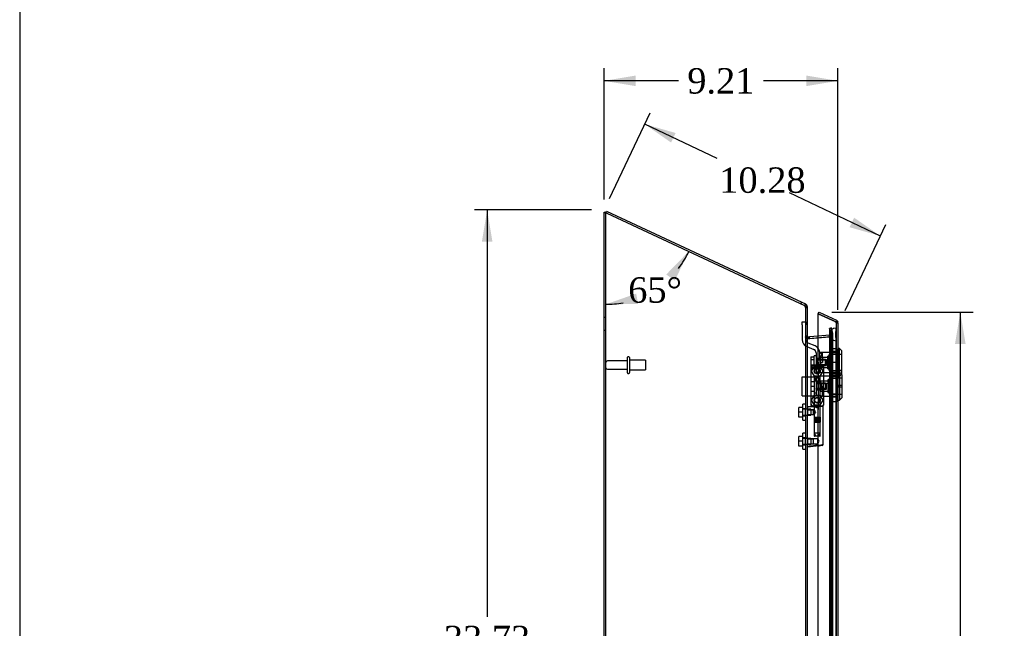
# Model space of a CAD drawing. Header units: inches. Extents: x 1 to 240, y -1 to 159.
# Tile 5 of 24: x 1 to 40, y 78 to 102. Entities that reach past the tile are written whole.
import ezdxf
from ezdxf.enums import TextEntityAlignment as Align
from ezdxf.lldxf.tags import DXFTag

# ---------------------------------------------------------------- set-up
doc = ezdxf.new("R2010")
doc.units = ezdxf.units.IN
doc.header["$MEASUREMENT"] = 0
for name, color, linetype in [('COM70220', 7, 'Continuous'), ('COM70706-7', 7, 'Continuous'), ('COM70709-4', 7, 'Continuous'), ('COM70712-7', 7, 'Continuous'), ('Default', 7, 'Continuous'), ('HNG86659-1', 7, 'Continuous'), ('HNG86659-2', 7, 'Continuous'), ('LOK10031', 7, 'Continuous'), ('LOK10031_CAM', 7, 'Continuous'), ('LOK10031_INSERT', 7, 'Continuous'), ('LOK10031_NUT', 7, 'Continuous'), ('LOK10031_SC', 7, 'Continuous'), ('SCS86661', 7, 'Continuous'), ('STD26089', 7, 'Continuous'), ('WAM30017', 7, 'Continuous')]:
    doc.layers.add(name, color=color, linetype=linetype)
doc.styles.add('SEACAD_Times_New_Roman', font='times.ttf')
tags = doc.linetypes.add('HIDDEN2', pattern=[0.1875, 0.125, -0.0625]).pattern_tags.tags
tags[6:7] = [DXFTag(74, 4), DXFTag(75, 0), DXFTag(340, '0'), DXFTag(46, 0.0), DXFTag(50, 0.0), DXFTag(44, 0.0), DXFTag(45, 0.0)]
tags[4:5] = [DXFTag(74, 4), DXFTag(75, 0), DXFTag(340, '0'), DXFTag(46, 0.0), DXFTag(50, 0.0), DXFTag(44, 0.0), DXFTag(45, 0.0)]
doc.dimstyles.new('HAMMOND_(STH_-_240x160)', dxfattribs={"dimtxt": 1, "dimasz": 1.25, "dimexe": 0.5, "dimexo": 0.5, "dimgap": 0.25, "dimtad": 0, "dimtih": 1, "dimtoh": 1, "dimzin": 0, "dimdsep": 46, "dimtxsty": 'SEACAD_Times_New_Roman', "dimblk1": '_SE_FILLED', "dimblk2": '_SE_FILLED', "dimsah": 1, "dimcen": 0.5, "dimadec": 0, "dimazin": 0, "dimtfac": 0.8, "dimtofl": 0, "dimtmove": 0, "dimatfit": 3, "dimfxl": 1, "dimtolj": 1, "dimtzin": 0, "dimarcsym": 0})

# ---------------------------------------------------------------- blocks, each defined once
blk = doc.blocks.new('SE1')
at = {"layer": 'COM70220', "color": 7, "linetype": 'HIDDEN2'}
for p, q in [((32.859, 89.96), (32.859, 89.71)), ((33.105, 89.96), (33.107, 90.209)), ((33.105, 89.96), (33.105, 89.71)), ((33.107, 89.711), (33.105, 89.96)), ((33.107, 90.209), (33.107, 89.71)), ((33.107, 90.209), (33.108, 90.209)), ((33.108, 90.209), (33.108, 89.71)), ((32.859, 89.71), (32.859, 62.591)), ((33.105, 89.71), (33.105, 62.591)), ((33.108, 89.711), (33.107, 89.711)), ((33.107, 89.71), (33.107, 62.591)), ((33.108, 89.71), (33.108, 62.591))]:
    blk.add_line(p, q, dxfattribs=at)
blk.add_arc((33.109, 89.96), 0.25, 90, 270, dxfattribs=at)
at = {"layer": 'COM70706-7', "color": 7, "linetype": 'Continuous'}
for p, q in [((23.971, 61.236), (23.971, 94.772)), ((23.971, 94.772), (24.043, 94.772)), ((24.079, 94.729), (31.863, 91.1)), ((31.893, 91.097), (31.863, 91.1)), ((31.971, 91.023), (31.971, 61.237)), ((31.971, 89.869), (31.977, 89.847)), ((31.977, 89.847), (31.978, 89.84)), ((32.004, 89.799), (32.01, 89.797)), ((32.007, 89.798), (32.007, 89.798)), ((32.01, 89.797), (32.408, 89.832))]:
    blk.add_line(p, q, dxfattribs=at)
at = {"layer": 'COM70706-7', "color": 7, "linetype": 'HIDDEN2'}
for p, q in [((24.043, 61.236), (24.043, 94.772)), ((31.863, 91.1), (31.893, 91.097)), ((31.873, 91.097), (31.893, 91.097)), ((31.899, 91.023), (31.971, 91.023)), ((31.899, 91.023), (31.899, 87.032)), ((24.043, 90.628), (23.971, 90.628)), ((23.971, 90.128), (24.043, 90.128)), ((32.856, 90.195), (32.856, 62.105)), ((32.911, 89.99), (32.856, 90.195)), ((32.856, 90.195), (32.926, 90.195)), ((32.906, 89.92), (32.912, 89.981)), ((32.912, 89.981), (32.906, 89.92)), ((32.912, 89.981), (32.911, 89.99)), ((32.911, 89.99), (32.98, 89.99)), ((32.911, 89.99), (32.912, 89.981)), ((32.912, 89.981), (32.984, 89.981)), ((32.912, 62.319), (32.912, 89.981)), ((32.98, 89.99), (32.926, 90.195)), ((32.926, 90.195), (32.926, 62.105)), ((32.984, 89.981), (32.98, 89.99)), ((32.98, 89.99), (32.984, 89.981)), ((32.984, 62.319), (32.984, 89.981)), ((31.971, 89.884), (31.899, 89.884)), ((31.971, 89.869), (31.899, 89.869)), ((31.977, 89.847), (31.916, 89.847)), ((31.916, 89.847), (31.921, 89.84)), ((31.921, 89.84), (31.916, 89.847)), ((31.978, 89.84), (31.921, 89.84)), ((31.977, 89.847), (31.971, 89.869)), ((32.004, 89.799), (31.998, 89.799)), ((31.998, 89.799), (32.007, 89.798)), ((32.01, 89.797), (32.016, 89.797)), ((32.016, 89.797), (32.886, 89.873)), ((32.408, 89.832), (32.879, 89.873)), ((32.879, 89.873), (32.885, 89.877)), ((32.879, 89.873), (32.886, 89.873)), ((32.885, 89.877), (32.906, 89.92)), ((32.906, 89.92), (32.885, 89.877)), ((32.885, 89.877), (32.902, 89.877)), ((32.886, 89.873), (32.902, 89.877)), ((32.902, 89.877), (32.886, 89.873)), ((32.906, 89.92), (32.965, 89.92)), ((31.971, 87.02), (31.899, 87.02)), ((31.899, 86.78), (31.971, 86.78)), ((31.899, 86.768), (31.899, 85.89)), ((31.971, 85.878), (31.899, 85.878)), ((31.899, 85.638), (31.971, 85.638)), ((31.899, 85.626), (31.899, 76.043))]:
    blk.add_line(p, q, dxfattribs=at)
for centre, radius, start, end in [((31.755, 91.014), 0.145, 3.2921, 35.0163), ((32.866, 89.984), 0.119, 327.3645, 358.4253), ((32.866, 89.984), 0.119, 327.3646, 358.4254), ((32.167, 90.211), 0.445, 236.3875, 247.7335), ((32.183, 89.94), 0.228, 206.0219, 218.2776), ((32.756, 90.162), 0.32, 297.2235, 311.0187)]:
    blk.add_arc(centre, radius, start, end, dxfattribs=at)
at = {"layer": 'COM70706-7', "color": 7, "linetype": 'Continuous'}
blk.add_arc((32.183, 89.94), 0.228, 206.0218, 218.2777, dxfattribs=at)
for points, knots in [([(24.079, 94.729), (24.065, 94.733), (24.051, 94.737), (24.025, 94.744), (24.013, 94.747), (23.993, 94.754), (23.985, 94.758), (23.974, 94.765), (23.971, 94.768), (23.971, 94.772)], [0, 0, 0, 0, 0.25, 0.25, 0.5, 0.5, 0.75, 0.75, 1, 1, 1, 1]), ([(24.047, 94.759), (24.046, 94.76), (24.046, 94.761), (24.044, 94.765), (24.043, 94.768), (24.043, 94.772)], [0.7007267, 0.7007267, 0.7007267, 0.7007267, 0.75, 0.75, 1, 1, 1, 1]), ([(31.971, 91.023), (31.971, 91.029), (31.969, 91.035), (31.962, 91.047), (31.956, 91.054), (31.942, 91.066), (31.934, 91.072), (31.915, 91.085), (31.904, 91.091), (31.893, 91.097)], [0, 0, 0, 0, 0.25, 0.25, 0.5, 0.5, 0.75, 0.75, 1, 1, 1, 1])]:
    blk.add_open_spline(points, degree=3, knots=knots, dxfattribs=at)
at = {"layer": 'COM70706-7', "color": 7, "linetype": 'HIDDEN2'}
blk.add_open_spline([(24.079, 94.729), (24.074, 94.733), (24.07, 94.737), (24.061, 94.744), (24.057, 94.747), (24.051, 94.754), (24.049, 94.756), (24.047, 94.759)], degree=3, knots=[0, 0, 0, 0, 0.25, 0.25, 0.5, 0.5, 0.7007267, 0.7007267, 0.7007267, 0.7007267], dxfattribs=at)
for points in [[(31.899, 89.869), (31.899, 89.861), (31.905, 89.854), (31.916, 89.847)], [(31.916, 89.847), (31.905, 89.854), (31.899, 89.861), (31.899, 89.869)]]:
    blk.add_open_spline(points, degree=3, dxfattribs=at)
at = {"layer": 'COM70709-4', "color": 7, "linetype": 'Continuous'}
for p, q in [((24.042, 94.747), (24.072, 94.812)), ((24.072, 94.812), (31.757, 91.229)), ((31.726, 91.163), (31.757, 91.229)), ((31.757, 91.229), (31.909, 91.158)), ((31.881, 91.098), (31.909, 91.158)), ((31.949, 91.06), (31.971, 91.06)), ((31.971, 91.06), (31.971, 91.023)), ((32.01, 89.869), (32.068, 89.874)), ((32.01, 89.869), (32.016, 89.798)), ((32.068, 89.874), (32.408, 89.904)), ((32.074, 89.803), (32.068, 89.874))]:
    blk.add_line(p, q, dxfattribs=at)
at = {"layer": 'COM70709-4', "color": 7, "linetype": 'HIDDEN2'}
for p, q in [((24.042, 94.747), (24.079, 94.729)), ((31.863, 91.1), (31.878, 91.093)), ((31.878, 91.093), (31.881, 91.098)), ((31.899, 91.06), (31.899, 91.023)), ((31.899, 91.06), (31.949, 91.06)), ((31.899, 91.015), (31.971, 91.015)), ((32.922, 90.214), (32.852, 90.195)), ((32.907, 89.99), (32.852, 90.195)), ((32.907, 89.99), (32.977, 90.009)), ((32.977, 90.009), (32.922, 90.214)), ((31.899, 89.905), (31.971, 89.905)), ((32.016, 89.798), (32.074, 89.803)), ((32.016, 89.798), (32.016, 89.798)), ((32.074, 89.803), (32.856, 89.871)), ((32.074, 89.803), (32.074, 89.803)), ((32.408, 89.904), (32.85, 89.943)), ((32.85, 89.943), (32.876, 89.945)), ((32.856, 89.871), (32.85, 89.943)), ((32.856, 89.871), (32.882, 89.873)), ((32.876, 89.945), (32.882, 89.873))]:
    blk.add_line(p, q, dxfattribs=at)
at = {"layer": 'COM70709-4', "color": 7, "linetype": 'Continuous'}
for centre, radius, start, end in [((31.863, 91.06), 0.108, 0, 65), ((32.007, 89.905), 0.036, 180, 275)]:
    blk.add_arc(centre, radius, start, end, dxfattribs=at)
at = {"layer": 'COM70709-4', "color": 7, "linetype": 'HIDDEN2'}
for centre, radius, start, end in [((31.863, 91.06), 0.036, 0.0001, 64.9999), ((32.872, 89.981), 0.036, 275.0001, 14.9999), ((32.872, 89.981), 0.108, 275, 15), ((32.007, 89.905), 0.108, 180, 275)]:
    blk.add_arc(centre, radius, start, end, dxfattribs=at)
at = {"layer": 'COM70712-7', "color": 7, "linetype": 'Continuous'}
for p, q in [((32.408, 90.773), (32.439, 90.838)), ((33.073, 90.463), (32.408, 90.773)), ((32.408, 90.773), (33.073, 90.463)), ((32.408, 88.874), (32.408, 90.773)), ((32.439, 90.838), (33.119, 90.521)), ((33.073, 90.463), (33.175, 90.463)), ((33.175, 90.463), (33.175, 90.456)), ((33.176, 90.456), (33.175, 90.456)), ((33.181, 90.423), (33.181, 61.878)), ((32.109, 88.624), (32.109, 87.262)), ((32.234, 88.749), (32.283, 88.749)), ((32.408, 77.886), (32.408, 85.577))]:
    blk.add_line(p, q, dxfattribs=at)
at = {"layer": 'COM70712-7', "color": 7, "linetype": 'HIDDEN2'}
for p, q in [((33.073, 90.463), (33.088, 90.456)), ((33.175, 90.456), (33.075, 90.456)), ((33.109, 90.423), (33.109, 61.878)), ((33.109, 90.423), (33.181, 90.423)), ((33.109, 89.254), (33.111, 89.254)), ((32.408, 88.874), (32.408, 87.012)), ((33.109, 89.057), (33.181, 89.057)), ((33.109, 88.66), (33.181, 88.66)), ((33.109, 88.463), (33.111, 88.463)), ((33.109, 88.317), (33.111, 88.317)), ((33.109, 88.12), (33.181, 88.12)), ((33.109, 87.723), (33.181, 87.723)), ((33.109, 87.526), (33.111, 87.526)), ((32.283, 87.137), (32.234, 87.137)), ((32.408, 85.577), (32.408, 87.012))]:
    blk.add_line(p, q, dxfattribs=at)
for centre in [(32.365, 88.515), (32.365, 87.373)]:
    blk.add_circle(centre, 0.12, dxfattribs=at)
for centre, radius, start, end in [((33.073, 90.423), 0.036, 0, 65), ((32.234, 88.624), 0.125, 94.9232, 175.4638), ((32.234, 87.262), 0.125, 184.5362, 270), ((32.283, 87.012), 0.125, 0, 90)]:
    blk.add_arc(centre, radius, start, end, dxfattribs=at)
at = {"layer": 'COM70712-7', "color": 7, "linetype": 'Continuous'}
for centre, radius, start, end in [((33.073, 90.423), 0.108, 17.5839, 65), ((33.073, 90.423), 0.108, 0, 17.5839), ((32.283, 88.874), 0.125, 270, 0), ((32.234, 88.624), 0.125, 175.4638, 180), ((32.234, 88.624), 0.125, 90, 94.9232), ((32.234, 87.262), 0.125, 180, 184.5362)]:
    blk.add_arc(centre, radius, start, end, dxfattribs=at)
at = {"layer": 'COM70712-7', "color": 7, "linetype": 'HIDDEN2'}
for centre, major_axis, ratio, start_param, end_param in [((33.073, 84.048), (0, 6.415), 0.005612, 6.236413, 6.283185), ((33.073, 90.423), (-0.036, 0), 0.9073, 3.141593, 4.665617)]:
    blk.add_ellipse(centre, major_axis=major_axis, ratio=ratio, start_param=start_param, end_param=end_param, dxfattribs=at)
at = {"layer": 'COM70712-7', "color": 7, "linetype": 'Continuous'}
blk.add_ellipse((33.073, 90.423), major_axis=(-0.108, 0), ratio=0.9073, start_param=3.141593, end_param=3.481043, dxfattribs=at)
at = {"layer": 'HNG86659-1', "color": 7, "linetype": 'Continuous'}
for p, q in [((32.109, 88.71), (32.129, 88.66)), ((32.109, 88.71), (32.109, 87.195)), ((32.581, 88.749), (32.146, 88.749)), ((32.171, 88.694), (32.149, 88.749)), ((32.171, 88.691), (32.149, 88.749)), ((32.171, 88.691), (32.171, 88.694)), ((32.558, 88.691), (32.581, 88.749)), ((32.558, 88.691), (32.559, 88.694)), ((32.559, 88.694), (32.581, 88.749)), ((32.62, 88.71), (32.601, 88.66)), ((32.62, 87.195), (32.62, 88.71)), ((32.244, 87.116), (31.983, 87.116)), ((32.128, 87.191), (32.128, 87.156)), ((32.581, 87.136), (32.148, 87.136)), ((32.148, 87.136), (32.581, 87.136)), ((32.601, 87.156), (32.601, 87.191)), ((32.601, 85.635), (32.601, 87.116)), ((32.441, 85.581), (31.982, 85.524)), ((32.425, 85.579), (31.984, 85.524)), ((32.425, 85.579), (32.566, 85.596)), ((32.441, 85.581), (32.425, 85.579))]:
    blk.add_line(p, q, dxfattribs=at)
at = {"layer": 'HNG86659-1', "color": 7, "linetype": 'HIDDEN2'}
for p, q in [((32.245, 88.305), (32.245, 87.148)), ((32.256, 88.317), (32.473, 88.317)), ((32.485, 87.148), (32.485, 88.305)), ((31.992, 86.997), (31.971, 87.018)), ((31.992, 86.803), (31.992, 86.997)), ((32.225, 86.997), (31.992, 86.997)), ((31.992, 86.997), (32.225, 86.997)), ((32.149, 87.156), (32.162, 87.156)), ((32.162, 87.156), (32.568, 87.156)), ((32.245, 86.997), (32.225, 86.997)), ((32.225, 86.803), (32.225, 86.997)), ((32.245, 87.148), (32.233, 87.136)), ((32.233, 87.136), (32.245, 87.124)), ((32.245, 87.148), (32.485, 87.148)), ((32.485, 87.124), (32.245, 87.124)), ((32.245, 87.124), (32.245, 86.996)), ((32.497, 87.136), (32.485, 87.148)), ((32.485, 87.124), (32.497, 87.136)), ((32.485, 85.967), (32.485, 87.124)), ((32.568, 87.156), (32.581, 87.156)), ((31.971, 86.782), (31.992, 86.803)), ((31.992, 86.803), (32.225, 86.803)), ((31.992, 86.803), (32.225, 86.803)), ((32.225, 86.803), (32.245, 86.803)), ((32.245, 86.804), (32.245, 85.967)), ((31.992, 85.855), (31.971, 85.876)), ((31.992, 85.661), (31.992, 85.855)), ((32.225, 85.855), (31.992, 85.855)), ((31.992, 85.855), (32.225, 85.855)), ((32.384, 85.855), (32.225, 85.855)), ((32.225, 85.661), (32.225, 85.855)), ((32.473, 85.955), (32.256, 85.955)), ((32.384, 85.661), (32.384, 85.855)), ((32.44, 85.758), (32.384, 85.855)), ((32.384, 85.661), (32.44, 85.758)), ((31.971, 85.64), (31.992, 85.661)), ((31.992, 85.661), (32.225, 85.661)), ((31.992, 85.661), (32.225, 85.661)), ((32.225, 85.661), (32.384, 85.661))]:
    blk.add_line(p, q, dxfattribs=at)
for centre, radius in [((32.365, 88.514), 0.118), ((32.365, 88.514), 0.0968), ((32.365, 88.514), 0.0968), ((32.365, 87.372), 0.118), ((32.365, 87.372), 0.0968), ((32.365, 87.372), 0.0968)]:
    blk.add_circle(centre, radius, dxfattribs=at)
at = {"layer": 'HNG86659-1', "color": 7, "linetype": 'Continuous'}
for centre, radius, start, end in [((32.153, 88.71), 0.0432, 170.3107, 181.0665), ((32.148, 88.71), 0.0392, 106.467, 168.78), ((32.154, 88.655), 0.0255, 130.6693, 167.2932), ((32.148, 88.7), 0.0491, 88.6161, 102.0318), ((32.385, 89.476), 0.839, 252.8076, 268.6088), ((32.343, 89.483), 0.846, 271.4593, 287.1243), ((32.582, 88.7), 0.0491, 77.9682, 91.3839), ((32.581, 88.71), 0.0392, 11.22, 73.533), ((32.576, 88.655), 0.0255, 12.7068, 49.3307), ((32.577, 88.71), 0.0432, 358.9335, 9.6893), ((31.983, 87.105), 0.0118, 91.6274, 180), ((33.182, 87.737), 1.368, 208.4945, 208.8184), ((31.983, 87.105), 0.0118, 90.0008, 91.6266), ((32.148, 87.194), 0.039, 178.4395, 188.4336), ((32.149, 87.195), 0.0395, 190.0421, 238.9435), ((32.162, 87.19), 0.0339, 170.6189, 178.4811), ((32.148, 87.156), 0.0197, 180, 270), ((32.148, 87.116), 0.0197, 90, 180), ((32.581, 87.156), 0.0197, 270, 360), ((32.581, 87.116), 0.0197, 0, 90), ((32.567, 87.19), 0.0339, 1.4039, 9.3839), ((32.581, 87.195), 0.0395, 301.1698, 349.9579), ((32.581, 87.194), 0.039, 351.5664, 1.5605), ((31.983, 85.535), 0.0118, 180, 245.0772), ((32.634, 85.513), 0.656, 176.4098, 179.0269), ((31.983, 85.535), 0.0118, 245.0769, 265.6132), ((32.016, 85.54), 0.0401, 145.0143, 158.1633), ((31.983, 85.535), 0.0118, 265.5954, 277.125), ((32.562, 85.635), 0.0394, 277.125, 0.0158)]:
    blk.add_arc(centre, radius, start, end, dxfattribs=at)
at = {"layer": 'HNG86659-1', "color": 7, "linetype": 'HIDDEN2'}
for centre, radius, start, end in [((32.048, 88.014), 0.706, 84.0828, 84.9944), ((32.562, 88.809), 0.429, 188.1861, 189.6334), ((32.167, 88.809), 0.429, 350.3666, 351.8139), ((32.681, 88.014), 0.706, 95.0055, 95.9173), ((32.256, 88.305), 0.0118, 90, 180), ((32.473, 88.305), 0.0118, 0, 90), ((32.048, 87.897), 0.711, 274.9929, 275.9146), ((32.149, 87.195), 0.0395, 238.9435, 269.2685), ((32.162, 87.19), 0.0339, 192.1585, 269.1433), ((32.149, 87.197), 0.0417, 269.1335, 269.9996), ((32.567, 87.19), 0.0339, 270.8539, 347.8815), ((32.581, 87.195), 0.0395, 270.7316, 301.1698), ((32.581, 87.197), 0.0417, 270.0004, 270.8665), ((32.681, 87.897), 0.711, 264.0853, 265.0072), ((32.256, 85.967), 0.0118, 180, 270), ((32.473, 85.967), 0.0118, 270, 0)]:
    blk.add_arc(centre, radius, start, end, dxfattribs=at)
at = {"layer": 'HNG86659-1', "color": 7, "linetype": 'Continuous'}
for centre, major_axis, ratio, start_param, end_param in [((32.149, 88.737), (0, -0.0118), 0.049276, 3.017238, 3.218468), ((32.365, 88.701), (0.203, 0), 0.124034, 3.683883, 5.830555), ((32.581, 88.737), (0, -0.0118), 0.049276, 3.064718, 3.265947)]:
    blk.add_ellipse(centre, major_axis=major_axis, ratio=ratio, start_param=start_param, end_param=end_param, dxfattribs=at)
for points, knots in [([(32.137, 88.674), (32.139, 88.677), (32.142, 88.68), (32.147, 88.686), (32.151, 88.688), (32.156, 88.69), (32.158, 88.691), (32.162, 88.692), (32.164, 88.692), (32.167, 88.692), (32.168, 88.692), (32.17, 88.692), (32.171, 88.691), (32.171, 88.691)], [0, 0, 0, 0, 0.25, 0.25, 0.5, 0.5, 0.625, 0.625, 0.75, 0.75, 0.875, 0.875, 1, 1, 1, 1]), ([(32.592, 88.674), (32.59, 88.677), (32.588, 88.68), (32.582, 88.686), (32.579, 88.688), (32.573, 88.69), (32.571, 88.691), (32.568, 88.692), (32.566, 88.692), (32.563, 88.692), (32.561, 88.692), (32.559, 88.692), (32.559, 88.691), (32.558, 88.691)], [0, 0, 0, 0, 0.25, 0.25, 0.5, 0.5, 0.625, 0.625, 0.75, 0.75, 0.875, 0.875, 1, 1, 1, 1]), ([(31.971, 87.083), (31.971, 87.083), (31.972, 87.083), (31.975, 87.084), (31.977, 87.084), (31.98, 87.084)], [0, 0, 0, 0, 0.5, 0.5, 1, 1, 1, 1]), ([(31.982, 87.116), (31.982, 87.116), (31.982, 87.116), (31.982, 87.116), (31.982, 87.116), (31.982, 87.116), (31.981, 87.116), (31.981, 87.115), (31.981, 87.115), (31.98, 87.112), (31.98, 87.11), (31.98, 87.101), (31.98, 87.093), (31.98, 87.084)], [0, 0, 0, 0, 0.03125, 0.03125, 0.0625, 0.0625, 0.125, 0.125, 0.25, 0.25, 0.5, 0.5, 1, 1, 1, 1]), ([(32.244, 87.116), (32.254, 87.116), (32.265, 87.115), (32.287, 87.11), (32.298, 87.107), (32.32, 87.099), (32.332, 87.095), (32.348, 87.088), (32.354, 87.086), (32.365, 87.082), (32.371, 87.079), (32.376, 87.077)], [0, 0, 0, 0, 0.25, 0.25, 0.5, 0.5, 0.75, 0.75, 0.875, 0.875, 1, 1, 1, 1]), ([(31.971, 85.556), (31.971, 85.555), (31.972, 85.555), (31.975, 85.555), (31.977, 85.555), (31.979, 85.555)], [0, 0, 0, 0, 0.5, 0.5, 1, 1, 1, 1]), ([(31.983, 85.563), (32.009, 85.566), (32.035, 85.569), (32.061, 85.572), (32.166, 85.586), (32.271, 85.599), (32.376, 85.612)], [0, 0, 0, 0, 0.198595, 0.198595, 0.198595, 1, 1, 1, 1]), ([(32.376, 85.612), (32.377, 85.612), (32.377, 85.612), (32.379, 85.612), (32.379, 85.611), (32.381, 85.611), (32.382, 85.611), (32.385, 85.61), (32.387, 85.609), (32.394, 85.607), (32.398, 85.606), (32.411, 85.603), (32.419, 85.6), (32.428, 85.598)], [0, 0, 0, 0, 0.03125, 0.03125, 0.0625, 0.0625, 0.125, 0.125, 0.25, 0.25, 0.5, 0.5, 1, 1, 1, 1]), ([(32.428, 85.598), (32.44, 85.6), (32.452, 85.602), (32.475, 85.606), (32.486, 85.607), (32.518, 85.613), (32.537, 85.616), (32.56, 85.621), (32.567, 85.623), (32.579, 85.626), (32.584, 85.627), (32.593, 85.63), (32.596, 85.631), (32.599, 85.633), (32.6, 85.633), (32.601, 85.634), (32.601, 85.635), (32.601, 85.635)], [0, 0, 0, 0, 0.125, 0.125, 0.25, 0.25, 0.5, 0.5, 0.625, 0.625, 0.75, 0.75, 0.875, 0.875, 0.9375, 0.9375, 1, 1, 1, 1]), ([(32.428, 85.598), (32.428, 85.595), (32.428, 85.592), (32.428, 85.587), (32.428, 85.585), (32.429, 85.582), (32.429, 85.582), (32.43, 85.581), (32.43, 85.58), (32.433, 85.58), (32.434, 85.58), (32.438, 85.581), (32.44, 85.581), (32.441, 85.581)], [0, 0, 0, 0, 0.25, 0.25, 0.5, 0.5, 0.625, 0.625, 0.75, 0.75, 0.875, 0.875, 1, 1, 1, 1])]:
    blk.add_open_spline(points, degree=3, knots=knots, dxfattribs=at)
at = {"layer": 'HNG86659-1', "color": 7, "linetype": 'HIDDEN2'}
for points, knots in [([(32.294, 86.9), (32.294, 86.914), (32.289, 86.926), (32.279, 86.949), (32.272, 86.959), (32.255, 86.985), (32.245, 86.997), (32.245, 86.997), (32.245, 86.997), (32.245, 86.997)], [0, 0, 0, 0, 0.0625, 0.0625, 0.125, 0.125, 0.25, 0.25, 0.2503152, 0.2503152, 0.2503152, 0.2503152]), ([(32.245, 86.803), (32.245, 86.803), (32.255, 86.815), (32.272, 86.841), (32.279, 86.851), (32.289, 86.873), (32.294, 86.886), (32.294, 86.9)], [0.7505722, 0.7505722, 0.7505722, 0.7505722, 0.875, 0.875, 0.9375, 0.9375, 1, 1, 1, 1]), ([(32.294, 86.902), (32.294, 86.902), (32.294, 86.901), (32.294, 86.896), (32.293, 86.892), (32.293, 86.889)], [0.49628825, 0.49628825, 0.49628825, 0.49628825, 0.5, 0.5, 0.51768311, 0.51768311, 0.51768311, 0.51768311])]:
    blk.add_open_spline(points, degree=3, knots=knots, dxfattribs=at)
at = {"layer": 'HNG86659-2', "color": 7, "linetype": 'HIDDEN2'}
for p, q in [((32.315, 88.238), (32.247, 88.12)), ((32.483, 88.12), (32.247, 88.12)), ((32.247, 88.12), (32.247, 86.703)), ((32.414, 88.238), (32.315, 88.238)), ((32.483, 88.12), (32.414, 88.238)), ((32.483, 86.703), (32.483, 88.12)), ((32.242, 86.703), (32.243, 86.703)), ((32.242, 86.703), (32.242, 86.703)), ((32.242, 86.703), (32.242, 86.506)), ((32.242, 86.703), (32.242, 86.506)), ((32.242, 86.506), (32.242, 86.506)), ((32.242, 86.506), (32.243, 86.506)), ((32.243, 86.703), (32.254, 86.703)), ((32.243, 86.703), (32.243, 86.506)), ((32.243, 86.506), (32.254, 86.506)), ((32.246, 86.703), (32.246, 86.506)), ((32.247, 86.703), (32.247, 86.506)), ((32.247, 86.506), (32.247, 86.073)), ((32.25, 86.703), (32.25, 86.506)), ((32.252, 86.703), (32.252, 86.506)), ((32.254, 86.703), (32.262, 86.703)), ((32.254, 86.703), (32.254, 86.506)), ((32.254, 86.506), (32.262, 86.506)), ((32.262, 86.703), (32.286, 86.703)), ((32.262, 86.703), (32.262, 86.506)), ((32.262, 86.703), (32.262, 86.506)), ((32.262, 86.506), (32.286, 86.506)), ((32.268, 86.703), (32.268, 86.506)), ((32.277, 86.703), (32.277, 86.506)), ((32.279, 86.703), (32.279, 86.506)), ((32.286, 86.703), (32.295, 86.703)), ((32.286, 86.703), (32.286, 86.506)), ((32.286, 86.506), (32.295, 86.506)), ((32.295, 86.703), (32.299, 86.703)), ((32.295, 86.703), (32.295, 86.506)), ((32.295, 86.506), (32.299, 86.506)), ((32.299, 86.703), (32.332, 86.703)), ((32.299, 86.703), (32.299, 86.506)), ((32.299, 86.506), (32.332, 86.506)), ((32.308, 86.703), (32.308, 86.506)), ((32.317, 86.703), (32.317, 86.506)), ((32.322, 86.703), (32.322, 86.506)), ((32.332, 86.703), (32.34, 86.703)), ((32.332, 86.703), (32.332, 86.506)), ((32.332, 86.506), (32.34, 86.506)), ((32.34, 86.703), (32.347, 86.703)), ((32.34, 86.703), (32.34, 86.506)), ((32.34, 86.506), (32.347, 86.506)), ((32.347, 86.703), (32.383, 86.703)), ((32.347, 86.703), (32.347, 86.506)), ((32.347, 86.506), (32.383, 86.506)), ((32.357, 86.703), (32.357, 86.506)), ((32.365, 86.703), (32.365, 86.506)), ((32.373, 86.703), (32.373, 86.506)), ((32.383, 86.703), (32.389, 86.703)), ((32.383, 86.703), (32.383, 86.506)), ((32.383, 86.506), (32.389, 86.506)), ((32.389, 86.703), (32.397, 86.703)), ((32.389, 86.703), (32.389, 86.506)), ((32.389, 86.506), (32.397, 86.506)), ((32.397, 86.703), (32.43, 86.703)), ((32.397, 86.703), (32.397, 86.506)), ((32.397, 86.506), (32.43, 86.506)), ((32.408, 86.703), (32.408, 86.506)), ((32.413, 86.703), (32.413, 86.506)), ((32.422, 86.703), (32.422, 86.506)), ((32.43, 86.703), (32.434, 86.703)), ((32.43, 86.703), (32.43, 86.506)), ((32.43, 86.506), (32.434, 86.506)), ((32.434, 86.703), (32.443, 86.703)), ((32.434, 86.703), (32.434, 86.506)), ((32.434, 86.506), (32.443, 86.506)), ((32.443, 86.703), (32.467, 86.703)), ((32.443, 86.703), (32.443, 86.506)), ((32.443, 86.506), (32.467, 86.506)), ((32.451, 86.703), (32.451, 86.506)), ((32.453, 86.703), (32.453, 86.506)), ((32.461, 86.703), (32.461, 86.506)), ((32.467, 86.703), (32.475, 86.703)), ((32.467, 86.703), (32.467, 86.506)), ((32.467, 86.703), (32.467, 86.506)), ((32.467, 86.506), (32.475, 86.506)), ((32.475, 86.703), (32.486, 86.703)), ((32.475, 86.703), (32.475, 86.506)), ((32.475, 86.506), (32.486, 86.506)), ((32.477, 86.703), (32.477, 86.506)), ((32.479, 86.703), (32.479, 86.506)), ((32.482, 86.703), (32.482, 86.506)), ((32.483, 86.073), (32.483, 86.506)), ((32.484, 86.703), (32.484, 86.506)), ((32.486, 86.703), (32.488, 86.703)), ((32.486, 86.703), (32.486, 86.506)), ((32.486, 86.506), (32.488, 86.506)), ((32.488, 86.703), (32.488, 86.506)), ((32.488, 86.703), (32.488, 86.703)), ((32.488, 86.506), (32.488, 86.703)), ((32.488, 86.506), (32.488, 86.506)), ((32.483, 86.073), (32.247, 86.073)), ((32.247, 86.073), (32.315, 85.955)), ((32.414, 85.955), (32.483, 86.073))]:
    blk.add_line(p, q, dxfattribs=at)
at = {"layer": 'LOK10031', "color": 7, "linetype": 'HIDDEN2'}
for p, q in [((32.471, 89.251), (32.471, 89.232)), ((32.571, 89.251), (32.471, 89.251)), ((32.571, 89.052), (32.571, 89.251)), ((33.111, 89.251), (32.571, 89.251)), ((33.111, 89.254), (33.181, 89.254)), ((33.111, 89.09), (33.111, 89.254)), ((32.571, 89.052), (32.471, 89.052)), ((32.471, 88.97), (32.471, 88.466)), ((32.471, 88.859), (32.571, 88.859)), ((32.571, 89.052), (32.571, 88.859)), ((32.781, 89.052), (32.571, 89.052)), ((32.781, 88.609), (32.781, 89.109)), ((32.841, 89.109), (32.781, 89.109)), ((32.841, 88.544), (32.841, 89.174)), ((33.341, 89.174), (32.841, 89.174)), ((33.111, 89.09), (33.181, 89.09)), ((33.111, 88.628), (33.111, 89.09)), ((32.471, 88.665), (32.781, 88.665)), ((32.471, 88.466), (33.111, 88.466)), ((32.781, 88.609), (32.841, 88.609)), ((32.841, 88.544), (33.341, 88.544)), ((33.111, 88.628), (33.181, 88.628)), ((33.111, 88.463), (33.111, 88.628)), ((33.111, 88.463), (33.181, 88.463)), ((33.241, 88.471), (33.181, 88.471)), ((33.322, 88.39), (33.241, 88.471)), ((32.471, 88.314), (32.471, 87.529)), ((33.111, 88.314), (32.471, 88.314)), ((32.781, 88.115), (32.471, 88.115)), ((32.781, 88.171), (32.781, 87.671)), ((32.841, 88.171), (32.781, 88.171)), ((32.841, 88.236), (32.841, 87.606)), ((33.341, 88.236), (32.841, 88.236)), ((33.111, 88.317), (33.181, 88.317)), ((33.111, 88.152), (33.111, 88.317)), ((33.111, 88.152), (33.181, 88.152)), ((33.111, 87.69), (33.111, 88.152)), ((32.571, 87.921), (32.471, 87.921)), ((32.471, 87.728), (32.571, 87.728)), ((32.571, 87.921), (32.571, 87.728)), ((32.571, 87.529), (32.571, 87.728)), ((32.571, 87.728), (32.781, 87.728)), ((32.781, 87.671), (32.841, 87.671)), ((33.111, 87.69), (33.181, 87.69)), ((33.111, 87.526), (33.111, 87.69)), ((32.571, 87.529), (32.471, 87.529)), ((32.571, 87.529), (33.111, 87.529)), ((32.841, 87.606), (33.341, 87.606)), ((33.111, 87.526), (33.181, 87.526))]:
    blk.add_line(p, q, dxfattribs=at)
at = {"layer": 'LOK10031', "color": 7, "linetype": 'Continuous'}
for p, q in [((33.241, 89.409), (33.181, 89.409)), ((33.241, 88.309), (33.241, 89.409)), ((33.341, 89.309), (33.241, 89.409)), ((33.341, 88.409), (33.341, 89.309)), ((33.241, 88.309), (33.341, 88.409)), ((33.181, 88.309), (33.241, 88.309)), ((33.241, 88.309), (33.241, 87.371)), ((33.341, 88.371), (33.322, 88.39)), ((33.341, 88.371), (33.341, 87.471)), ((33.181, 87.371), (33.241, 87.371)), ((33.241, 87.371), (33.341, 87.471))]:
    blk.add_line(p, q, dxfattribs=at)
at = {"layer": 'LOK10031_CAM', "color": 7, "linetype": 'HIDDEN2'}
for p, q in [((31.771, 90.337), (31.771, 90.462)), ((31.771, 90.462), (31.921, 90.462)), ((31.921, 90.462), (31.921, 90.337)), ((31.771, 90.337), (31.771, 89.758)), ((31.921, 89.758), (31.921, 90.337)), ((32.283, 89.51), (32.015, 89.619)), ((31.959, 89.48), (32.227, 89.371)), ((32.321, 89.232), (32.321, 88.857)), ((32.471, 88.97), (32.471, 89.232)), ((32.501, 89.225), (32.471, 89.225)), ((32.531, 89.195), (32.531, 89.135)), ((32.471, 89.015), (32.321, 89.015)), ((32.321, 88.857), (32.321, 88.482)), ((32.501, 89.105), (32.471, 89.105)), ((32.471, 88.7), (32.321, 88.7)), ((32.321, 88.482), (32.471, 88.482)), ((31.771, 88.298), (31.959, 88.298)), ((31.771, 87.548), (31.771, 88.298)), ((31.921, 87.548), (31.921, 88.298)), ((31.959, 88.298), (32.227, 88.298)), ((32.227, 88.298), (32.321, 88.298)), ((32.321, 88.298), (32.471, 88.298)), ((32.321, 88.298), (32.321, 87.548)), ((32.471, 88.08), (32.321, 88.08)), ((32.501, 88.033), (32.471, 88.033)), ((32.471, 87.765), (32.321, 87.765)), ((32.501, 87.813), (32.471, 87.813)), ((32.531, 88.003), (32.531, 87.843)), ((31.771, 87.548), (31.959, 87.548)), ((31.959, 87.548), (32.227, 87.548)), ((32.227, 87.548), (32.321, 87.548)), ((32.471, 87.548), (32.321, 87.548))]:
    blk.add_line(p, q, dxfattribs=at)
for centre, radius, start, end in [((32.071, 89.758), 0.3, 180, 247.9806), ((32.071, 89.758), 0.15, 180, 247.9806), ((32.171, 89.232), 0.15, 0, 67.9806), ((32.171, 89.232), 0.3, 0, 67.9806), ((32.501, 89.195), 0.03, 0, 90), ((32.501, 89.135), 0.03, 270, 0), ((32.501, 88.003), 0.03, 0, 90), ((32.501, 87.843), 0.03, 270, 0)]:
    blk.add_arc(centre, radius, start, end, dxfattribs=at)
at = {"layer": 'LOK10031_INSERT', "color": 7, "linetype": 'HIDDEN2'}
for p, q in [((32.356, 89.015), (32.356, 88.973)), ((32.356, 88.977), (32.731, 88.977)), ((32.506, 88.973), (32.356, 88.973)), ((32.356, 88.744), (32.356, 88.973)), ((32.731, 88.957), (32.356, 88.957)), ((32.471, 89.015), (32.506, 89.015)), ((32.506, 89.015), (32.506, 89.052)), ((32.796, 89.052), (32.506, 89.052)), ((32.506, 88.744), (32.506, 88.973)), ((32.731, 88.977), (32.731, 88.957)), ((32.731, 88.76), (32.731, 88.957)), ((32.796, 88.609), (32.796, 89.109)), ((32.856, 89.109), (32.796, 89.109)), ((32.856, 88.546), (32.856, 89.171)), ((33.191, 89.171), (32.856, 89.171)), ((33.191, 89.169), (33.191, 89.171)), ((33.341, 89.169), (33.191, 89.169)), ((33.191, 89.169), (33.191, 88.549)), ((32.356, 88.76), (32.731, 88.76)), ((32.356, 88.744), (32.356, 88.703)), ((32.356, 88.744), (32.506, 88.744)), ((32.356, 88.741), (32.731, 88.741)), ((32.506, 88.703), (32.356, 88.703)), ((32.506, 88.703), (32.506, 88.665)), ((32.506, 88.665), (32.796, 88.665)), ((32.731, 88.741), (32.731, 88.76)), ((32.796, 88.609), (32.856, 88.609)), ((32.856, 88.546), (33.191, 88.546)), ((33.191, 88.549), (33.191, 88.546)), ((33.191, 88.549), (33.341, 88.549)), ((32.356, 88.077), (32.356, 88.036)), ((32.356, 88.077), (32.506, 88.077)), ((32.356, 88.039), (32.731, 88.039)), ((32.506, 88.036), (32.356, 88.036)), ((32.356, 87.807), (32.356, 88.036)), ((32.731, 88.02), (32.356, 88.02)), ((32.506, 88.077), (32.506, 88.115)), ((32.796, 88.115), (32.506, 88.115)), ((32.506, 87.807), (32.506, 88.036)), ((32.731, 88.039), (32.731, 88.02)), ((32.731, 87.823), (32.731, 88.02)), ((32.796, 88.171), (32.796, 87.671)), ((32.856, 88.171), (32.796, 88.171)), ((32.856, 88.234), (32.856, 87.609)), ((33.341, 88.234), (32.856, 88.234)), ((32.356, 87.823), (32.731, 87.823)), ((32.356, 87.807), (32.356, 87.765)), ((32.356, 87.807), (32.506, 87.807)), ((32.356, 87.803), (32.731, 87.803)), ((32.506, 87.765), (32.471, 87.765)), ((32.506, 87.765), (32.506, 87.728)), ((32.506, 87.728), (32.796, 87.728)), ((32.731, 87.803), (32.731, 87.823)), ((32.796, 87.671), (32.856, 87.671)), ((33.191, 87.961), (33.191, 87.881)), ((33.191, 87.961), (33.341, 87.961)), ((33.341, 87.881), (33.191, 87.881)), ((32.856, 87.609), (33.341, 87.609))]:
    blk.add_line(p, q, dxfattribs=at)
at = {"layer": 'LOK10031_NUT', "color": 7, "linetype": 'HIDDEN2'}
for p, q in [((32.909, 89.389), (32.909, 88.859)), ((33.124, 89.389), (32.909, 89.389)), ((33.124, 89.292), (32.909, 89.292)), ((33.124, 89.242), (32.909, 89.242)), ((33.124, 89.389), (33.124, 88.859)), ((32.909, 88.859), (32.909, 88.329)), ((33.124, 88.859), (32.909, 88.859)), ((33.124, 88.859), (33.124, 88.329)), ((33.124, 88.533), (32.909, 88.533)), ((32.909, 88.475), (33.124, 88.475)), ((33.124, 88.426), (32.909, 88.426)), ((33.124, 88.354), (32.909, 88.354)), ((33.124, 88.329), (32.909, 88.329)), ((32.909, 88.329), (32.909, 88.227)), ((33.124, 88.305), (32.909, 88.305)), ((32.909, 88.227), (32.909, 87.615)), ((33.124, 88.227), (32.909, 88.227)), ((33.124, 88.329), (33.124, 88.227)), ((33.124, 88.227), (33.124, 87.615)), ((32.909, 87.615), (32.909, 87.309)), ((33.124, 87.615), (32.909, 87.615)), ((32.909, 87.537), (33.124, 87.537)), ((33.124, 87.488), (32.909, 87.488)), ((33.124, 87.309), (32.909, 87.309)), ((33.124, 87.615), (33.124, 87.309))]:
    blk.add_line(p, q, dxfattribs=at)
at = {"layer": 'LOK10031_SC', "color": 7, "linetype": 'HIDDEN2'}
for p, q in [((32.114, 89.081), (32.114, 88.97)), ((32.114, 89.081), (32.251, 89.081)), ((32.114, 88.97), (32.251, 88.97)), ((32.114, 88.97), (32.114, 88.747)), ((32.251, 88.596), (32.251, 89.121)), ((32.321, 89.121), (32.251, 89.121)), ((32.696, 88.977), (32.321, 88.977)), ((32.321, 88.977), (32.321, 88.953)), ((32.696, 88.953), (32.321, 88.953)), ((32.696, 88.741), (32.696, 88.977)), ((32.114, 88.747), (32.251, 88.747)), ((32.114, 88.747), (32.114, 88.636)), ((32.114, 88.636), (32.251, 88.636)), ((32.251, 88.596), (32.321, 88.596)), ((32.321, 88.741), (32.321, 88.765)), ((32.696, 88.765), (32.321, 88.765)), ((32.321, 88.741), (32.696, 88.741)), ((32.114, 88.114), (32.251, 88.114)), ((32.114, 88.114), (32.114, 87.921)), ((32.251, 88.184), (32.251, 87.659)), ((32.321, 88.184), (32.251, 88.184)), ((32.696, 88.039), (32.321, 88.039)), ((32.321, 88.039), (32.321, 88.015)), ((32.696, 88.039), (32.696, 87.803)), ((32.114, 87.921), (32.251, 87.921)), ((32.114, 87.921), (32.114, 87.729)), ((32.114, 87.729), (32.251, 87.729)), ((32.251, 87.659), (32.321, 87.659)), ((32.696, 88.015), (32.321, 88.015)), ((32.321, 87.803), (32.321, 87.827)), ((32.696, 87.827), (32.321, 87.827)), ((32.321, 87.803), (32.696, 87.803))]:
    blk.add_line(p, q, dxfattribs=at)
at = {"layer": 'SCS86661', "color": 7, "linetype": 'HIDDEN2'}
for p, q in [((32.144, 88.515), (32.254, 88.706)), ((32.254, 88.323), (32.144, 88.515)), ((32.254, 88.706), (32.475, 88.706)), ((32.475, 88.706), (32.586, 88.515)), ((32.586, 88.515), (32.475, 88.323)), ((32.475, 88.323), (32.254, 88.323)), ((32.144, 87.373), (32.254, 87.564)), ((32.254, 87.181), (32.144, 87.373)), ((32.254, 87.564), (32.475, 87.564)), ((32.475, 87.564), (32.586, 87.373)), ((32.586, 87.373), (32.475, 87.181)), ((31.644, 86.9), (31.644, 87.091)), ((31.794, 87.091), (31.644, 87.091)), ((31.644, 86.708), (31.644, 86.9)), ((31.794, 86.9), (31.644, 86.9)), ((32.109, 87.013), (31.794, 87.013)), ((32.109, 87.013), (32.109, 86.787)), ((32.475, 87.181), (32.254, 87.181)), ((31.794, 86.708), (31.644, 86.708)), ((31.794, 86.787), (32.109, 86.787)), ((31.644, 85.758), (31.644, 85.95)), ((31.794, 85.95), (31.644, 85.95)), ((31.644, 85.567), (31.644, 85.758)), ((31.794, 85.758), (31.644, 85.758)), ((32.109, 85.871), (31.794, 85.871)), ((32.109, 85.871), (32.109, 85.645)), ((31.794, 85.567), (31.644, 85.567)), ((31.794, 85.645), (32.109, 85.645))]:
    blk.add_line(p, q, dxfattribs=at)
for centre in [(32.365, 88.515), (32.365, 87.373)]:
    blk.add_circle(centre, 0.113, dxfattribs=at)
at = {"layer": 'STD26089', "color": 7, "linetype": 'HIDDEN2'}
for p, q in [((24.88, 88.919), (24.103, 88.919)), ((24.88, 89.048), (24.88, 88.458)), ((24.95, 89.078), (24.91, 89.078)), ((24.98, 89.048), (24.98, 88.458)), ((25.605, 88.941), (24.98, 88.941)), ((25.605, 88.941), (25.605, 88.566)), ((24.103, 88.587), (24.88, 88.587)), ((24.91, 88.428), (24.95, 88.428)), ((24.98, 88.566), (25.605, 88.566))]:
    blk.add_line(p, q, dxfattribs=at)
for centre, radius, start, end in [((24.103, 88.859), 0.06, 90, 180), ((24.91, 89.048), 0.03, 90, 180), ((24.95, 89.048), 0.03, 0, 90), ((24.103, 88.647), 0.06, 180, 270), ((24.91, 88.458), 0.03, 180, 270), ((24.95, 88.458), 0.03, 270, 0)]:
    blk.add_arc(centre, radius, start, end, dxfattribs=at)
at = {"layer": 'WAM30017', "color": 7, "linetype": 'HIDDEN2'}
for p, q in [((31.794, 86.587), (31.794, 87.212)), ((31.899, 87.212), (31.794, 87.212)), ((31.899, 87.037), (31.794, 87.037)), ((31.899, 86.768), (31.899, 87.032)), ((31.794, 86.762), (31.899, 86.762)), ((31.794, 86.587), (31.899, 86.587)), ((31.794, 85.446), (31.794, 86.071)), ((31.899, 86.071), (31.794, 86.071)), ((31.899, 85.896), (31.794, 85.896)), ((31.899, 85.626), (31.899, 85.89)), ((31.794, 85.621), (31.899, 85.621)), ((31.794, 85.446), (31.899, 85.446))]:
    blk.add_line(p, q, dxfattribs=at)
blk = doc.blocks.new('DMBLK118')
at = {"layer": 'Default', "linetype": 'Continuous', "transparency": 16777216}
for points in [[(19.16, 93.609), (19.577, 93.609), (19.369, 94.859)], [(19.16, 62.378), (19.369, 61.128), (19.577, 62.378)]]:
    blk.add_hatch(color=7, dxfattribs=at).paths.add_polyline_path(points)
at = {"layer": 'Default', "color": 7, "linetype": 'Continuous', "transparency": 16777216}
for p, q in [((23.471, 94.859), (18.869, 94.859)), ((19.369, 94.859), (19.369, 78.844)), ((19.369, 77.494), (19.369, 61.128)), ((23.579, 61.128), (18.869, 61.128))]:
    blk.add_line(p, q, dxfattribs=at)
at = {"layer": 'Default', "color": 7, "linetype": 'Continuous', "transparency": 16777216, "style": 'SEACAD_Times_New_Roman'}
blk.add_text('33.73', height=1, dxfattribs=at).set_placement((17.663, 78.494), align=Align.TOP_LEFT)
blk = doc.blocks.new('_SE_FILLED')
at = {"color": 0}
blk.add_line((0, 0), (-1, 0), dxfattribs=at)
blk.add_solid([(0, 0), (-1, -0.1665), (-1, 0.1665), (0, 0)], dxfattribs=at)
blk = doc.blocks.new('DMBLK119')
at = {"layer": 'Default', "linetype": 'Continuous', "transparency": 16777216}
for points in [[(25.221, 100.148), (23.971, 99.94), (25.221, 99.732)], [(31.931, 100.148), (31.931, 99.732), (33.181, 99.94)]]:
    blk.add_hatch(color=7, dxfattribs=at).paths.add_polyline_path(points)
at = {"layer": 'Default', "color": 7, "linetype": 'Continuous', "transparency": 16777216}
for p, q in [((23.971, 95.272), (23.971, 100.44)), ((33.181, 90.923), (33.181, 100.44)), ((26.899, 99.94), (23.971, 99.94)), ((33.181, 99.94), (30.253, 99.94))]:
    blk.add_line(p, q, dxfattribs=at)
at = {"layer": 'Default', "color": 7, "linetype": 'Continuous', "transparency": 16777216, "style": 'SEACAD_Times_New_Roman'}
blk.add_text('9.21', height=1, dxfattribs=at).set_placement((27.249, 100.44), align=Align.TOP_LEFT)
blk = doc.blocks.new('DMBLK120')
at = {"layer": 'Default', "linetype": 'Continuous', "transparency": 16777216}
for points in [[(26.79, 97.888), (25.571, 98.235), (26.612, 97.511)], [(33.819, 94.555), (33.64, 94.179), (34.859, 93.831)]]:
    blk.add_hatch(color=7, dxfattribs=at).paths.add_polyline_path(points)
at = {"layer": 'Default', "color": 7, "linetype": 'Continuous', "transparency": 16777216}
for p, q in [((24.185, 95.311), (25.786, 98.687)), ((28.422, 96.883), (25.571, 98.235)), ((34.859, 93.831), (31.27, 95.533)), ((33.473, 90.908), (35.073, 94.283))]:
    blk.add_line(p, q, dxfattribs=at)
at = {"layer": 'Default', "color": 7, "linetype": 'Continuous', "transparency": 16777216, "style": 'SEACAD_Times_New_Roman'}
blk.add_text('10.28', height=1, dxfattribs=at).set_placement((28.509, 96.533), align=Align.TOP_LEFT)
blk = doc.blocks.new('DMBLK121')
at = {"layer": 'Default', "linetype": 'Continuous', "transparency": 16777216}
for points in [[(26.761, 92.081), (27.306, 93.225), (26.42, 92.319)], [(25.238, 91.567), (24.043, 91.146), (25.31, 91.156)]]:
    blk.add_hatch(color=7, dxfattribs=at).paths.add_polyline_path(points)
at = {"layer": 'Default', "color": 7, "linetype": 'Continuous', "transparency": 16777216}
for start, end in [(322.6039, 335), (270, 280.8097)]:
    blk.add_arc((24.043, 94.746), 3.601, start, end, dxfattribs=at)
at = {"layer": 'Default', "color": 7, "linetype": 'Continuous', "transparency": 16777216, "style": 'SEACAD_Times_New_Roman'}
blk.add_text('65°', height=1, dxfattribs=at).set_placement((24.923, 92.21), align=Align.TOP_LEFT)
blk = doc.blocks.new('DMBLK127')
at = {"layer": 'Default', "linetype": 'Continuous', "transparency": 16777216}
for points in [[(38.209, 89.588), (38.001, 90.838), (37.793, 89.588)], [(38.209, 62.713), (37.793, 62.713), (38.001, 61.463)]]:
    blk.add_hatch(color=7, dxfattribs=at).paths.add_polyline_path(points)
at = {"layer": 'Default', "color": 7, "linetype": 'Continuous', "transparency": 16777216}
for p, q in [((32.939, 90.838), (38.501, 90.838)), ((38.001, 90.838), (38.001, 77.001)), ((38.001, 74.151), (38.001, 61.463)), ((32.939, 61.463), (38.501, 61.463))]:
    blk.add_line(p, q, dxfattribs=at)
at = {"layer": 'Default', "color": 7, "linetype": 'Continuous', "transparency": 16777216, "style": 'SEACAD_Times_New_Roman'}
for s, p in [('29.37', (36.295, 76.651)), ('DOOR', (35.904, 75.151))]:
    blk.add_text(s, height=1, dxfattribs=at).set_placement(p, align=Align.TOP_LEFT)
blk = doc.blocks.new('BORDER')
at = {"layer": 'Default', "color": 7, "linetype": 'Continuous'}
blk.add_line((-41.86, 27.86), (-41.86, 0), dxfattribs=at)

msp = doc.modelspace()

# ---------------------------------------------------------------- block references
at = {"layer": 'Default', "color": 7, "xscale": 5.7, "yscale": 5.7, "zscale": 5.7}
msp.add_blockref('BORDER', (239.562, 0.401), dxfattribs=at)
at = {"layer": 'Default'}
msp.add_blockref('SE1', (0, 0), dxfattribs=at)

# ---------------------------------------------------------------- dimensions: what is measured, and where the dimension line sits
at = {"layer": 'Default', "color": 7, "linetype": 'Continuous'}
dim = msp.add_linear_dim(base=(23.971, 99.94), p1=(33.181, 90.423), p2=(23.971, 94.772), text='\\A1;<>', dimstyle='HAMMOND_(STH_-_240x160)', dxfattribs=at)
dim.commit()
dim.dimension.update_dxf_attribs({"geometry": 'DMBLK119', "text_midpoint": (28.576, 99.94), "dimtype": 160})
for base, p1, p2, angle, text, picture, middle in [((34.859, 93.831), (33.259, 90.456), (23.971, 94.859), 154.6336, '\\A1;<>', 'DMBLK120', (30.215, 96.033)), ((19.369, 94.859), (23.971, 94.859), (24.079, 61.128), 270.1835, '\\A1;<>', 'DMBLK118', (19.369, 77.994)), ((38.001, 90.8381), (32.4389, 90.8381), (32.4389, 61.4632), 270, '\\A1;<>\\PDOOR', 'DMBLK127', (38.001, 76.1506))]:
    dim = msp.add_linear_dim(base=base, p1=p1, p2=p2, angle=angle, text=text, dimstyle='HAMMOND_(STH_-_240x160)', dxfattribs=at)
    dim.commit()
    dim.dimension.update_dxf_attribs({"geometry": picture, "text_midpoint": middle, "dimtype": 161})
dim = msp.add_angular_dim_2l(base=(25.978, 91.71), line1=((24.043, 94.746), (31.863, 91.1)), line2=((24.043, 94.746), (24.043, 61.236)), text='\\A1;<>', dimstyle='HAMMOND_(STH_-_240x160)', dxfattribs=at)
dim.commit()
dim.dimension.update_dxf_attribs({"geometry": 'DMBLK121', "text_midpoint": (25.978, 91.71), "dimtype": 162})

doc.saveas('drawing.dxf')
